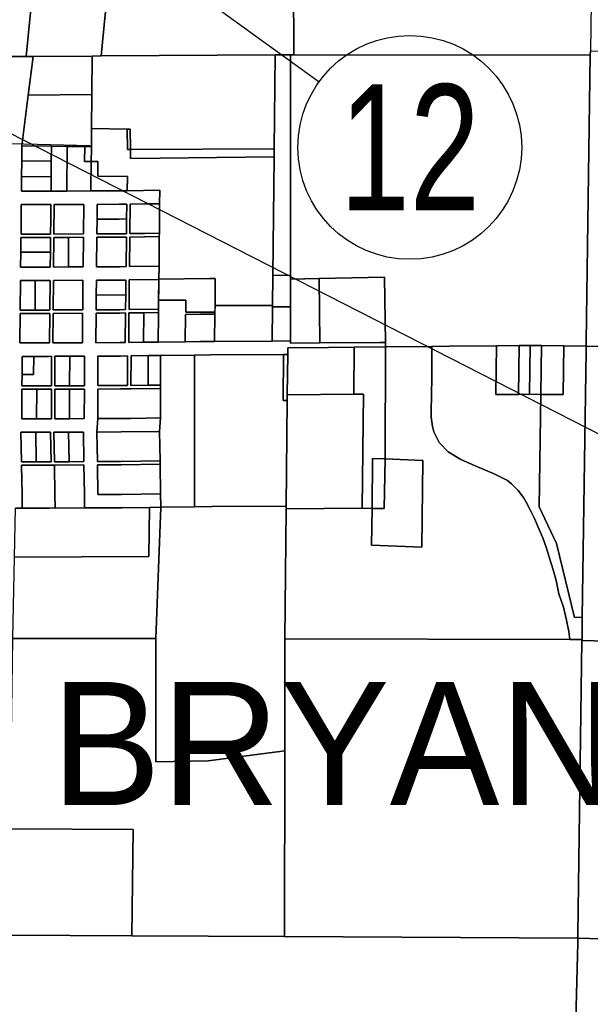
# Model space of a CAD drawing. Header units: feet. Extents: x 1267057 to 1687180, y 137439 to 673336.
# Tile 45 of 159: x 1284172 to 1286722, y 322782 to 327180. Entities that reach past the tile are written whole.
import ezdxf
from ezdxf.enums import TextEntityAlignment as Align

# ---------------------------------------------------------------- set-up
doc = ezdxf.new("R2010")
doc.units = ezdxf.units.FT
doc.header["$MEASUREMENT"] = 0
for name, color, linetype in [('61', 247, 'Continuous'), ('County_Land_Parcels_IDHS_', 247, 'Continuous'), ('SHEET', 4, 'Continuous')]:
    doc.layers.add(name, color=color, linetype=linetype)
doc.styles.get("Standard").update_dxf_attribs({"font": 'font31.shx'})

# ---------------------------------------------------------------- blocks, each defined once
blk = doc.blocks.new('370')
at = {"color": 0, "linetype": 'ByBlock'}
for p, q in [((0, 0.10009), (0, -0.10009)), ((0, 0), (0.06296, 0))]:
    blk.add_line(p, q, dxfattribs=at)

msp = doc.modelspace()

# ---------------------------------------------------------------- linework, layer by layer
at = {"layer": 'County_Land_Parcels_IDHS_'}
for points in [[(1286721.8, 327041.5), (1286721.5, 327021.5), (1285396.5, 327023.4), (1285390.9, 328343.4), (1286740.6, 328371.4), (1286739.9, 328321.4), (1286721.8, 327041.5)], [(1284279.8, 327802.8), (1284240.3, 327410.6), (1284200.6, 327016.5), (1284136.6, 327016.1), (1284126.4, 327016.1), (1284097.9, 327015.9), (1284112.2, 327155.6), (1284117.3, 327205.6), (1284095.7, 327205.6), (1284095.1, 327337.6), (1284095, 327352.6), (1284132.3, 327352.6), (1284175, 327769.4), (1284225.6, 328264.9), (1284231.2, 328319.3), (1284281.6, 328320.4), (1284332.1, 328321.4), (1284279.8, 327802.8)], [(1285396.5, 327023.4), (1285381.5, 327023.3), (1285313.3, 327022.9), (1284535.6, 327018.4), (1284575.6, 327417), (1284615.1, 327809.1), (1284654.4, 328328.1), (1285390.9, 328343.4), (1285396.5, 327023.4)], [(1284535.6, 327018.4), (1284496.5, 327018.2), (1284232.5, 327016.7), (1284200.6, 327016.5), (1284240.3, 327410.6), (1284575.6, 327417), (1284535.6, 327018.4)], [(1288038.4, 326217), (1287803.9, 326218), (1287742.1, 325701.2), (1287428.6, 325705.5), (1286982.4, 325719), (1286703.1, 325722.2), (1286703.4, 325742.2), (1286721.5, 327021.5), (1286721.8, 327041.5), (1288062, 327009.9), (1288038.4, 326217)], [(1284494.9, 326846.4), (1284210.8, 326843.1), (1284232.5, 327016.7), (1284496.5, 327018.2), (1284494.9, 326846.4)], [(1285309, 326603.2), (1284667.3, 326600.5), (1284666.1, 326691.7), (1284652.8, 326691.8), (1284493.5, 326693.9), (1284494.9, 326846.4), (1284496.5, 327018.2), (1284535.6, 327018.4), (1285313.3, 327022.9), (1285309, 326603.2)], [(1285382, 326037.6), (1285303.1, 326038.9), (1285308.6, 326567.5), (1285309, 326603.2), (1285313.3, 327022.9), (1285381.5, 327023.3), (1285382, 326037.6)], [(1286703.1, 325722.2), (1286603.2, 325723.3), (1286503.2, 325724.5), (1286459.7, 325725), (1286453.2, 325724.9), (1286403.2, 325724.5), (1286303.2, 325723.7), (1286091.2, 325722.1), (1286014.2, 325721.2), (1285806, 325718.8), (1285805.9, 325738.8), (1285801.6, 326030.8), (1285510, 326024.2), (1285382, 326021.3), (1285382, 326037.6), (1285381.5, 327023.3), (1285396.5, 327023.4), (1286721.5, 327021.5), (1286703.4, 325742.2), (1286703.1, 325722.2)], [(1284493.5, 326693.9), (1284492.8, 326613), (1284462.8, 326613.3), (1284384.3, 326614.2), (1284314.3, 326614.9), (1284182.3, 326616.3), (1284210.8, 326843.1), (1284494.9, 326846.4), (1284493.5, 326693.9)], [(1284652.8, 326691.8), (1284653.9, 326600.3), (1284667.3, 326600.5), (1284667.8, 326559.7), (1284799.7, 326561.3), (1285051.8, 326564.4), (1285308.6, 326567.5), (1285303.1, 326038.9), (1285301.7, 325904.4), (1285044.9, 325903.1), (1285046.2, 326024.4), (1285022.2, 326024.3), (1284794.1, 326021.3), (1284794.7, 326079.3), (1284796.1, 326211.3), (1284796.3, 326226.4), (1284797.6, 326358.4), (1284798.3, 326418.4), (1284652.7, 326416.5), (1284653.4, 326480.1), (1284521.4, 326481.6), (1284522.1, 326547.6), (1284492.1, 326547.4), (1284492.7, 326603), (1284492.8, 326613), (1284493.5, 326693.9), (1284652.8, 326691.8)], [(1284652.8, 326691.8), (1284653.9, 326600.3), (1284667.3, 326600.5), (1284667.8, 326559.7), (1284799.7, 326561.3), (1285051.8, 326564.4), (1285308.6, 326567.5), (1285303.1, 326038.9), (1285301.7, 325904.4), (1285044.9, 325903.1), (1285046.2, 326024.4), (1285022.2, 326024.3), (1284794.1, 326021.3), (1284794.7, 326079.3), (1284796.1, 326211.3), (1284796.3, 326226.4), (1284797.6, 326358.4), (1284798.3, 326418.4), (1284652.7, 326416.5), (1284653.4, 326480.1), (1284521.4, 326481.6), (1284522.1, 326547.6), (1284492.1, 326547.4), (1284492.7, 326603), (1284492.8, 326613), (1284493.5, 326693.9), (1284652.8, 326691.8)], [(1284652.8, 326691.8), (1284653.9, 326600.3), (1284667.3, 326600.5), (1284667.8, 326559.7), (1284799.7, 326561.3), (1285051.8, 326564.4), (1285308.6, 326567.5), (1285303.1, 326038.9), (1285301.7, 325904.4), (1285044.9, 325903.1), (1285046.2, 326024.4), (1285022.2, 326024.3), (1284794.1, 326021.3), (1284794.7, 326079.3), (1284796.1, 326211.3), (1284796.3, 326226.4), (1284797.6, 326358.4), (1284798.3, 326418.4), (1284652.7, 326416.5), (1284653.4, 326480.1), (1284521.4, 326481.6), (1284522.1, 326547.6), (1284492.1, 326547.4), (1284492.7, 326603), (1284492.8, 326613), (1284493.5, 326693.9), (1284652.8, 326691.8)], [(1284652.8, 326691.8), (1284653.9, 326600.3), (1284667.3, 326600.5), (1284667.8, 326559.7), (1284799.7, 326561.3), (1285051.8, 326564.4), (1285308.6, 326567.5), (1285303.1, 326038.9), (1285301.7, 325904.4), (1285044.9, 325903.1), (1285044.6, 325874.5), (1284914.5, 325873.6), (1284914.4, 325928.1), (1284793.2, 325927.3), (1284794.1, 326019.3), (1284794.1, 326021.3), (1284794.7, 326079.3), (1284796.1, 326211.3), (1284796.3, 326226.4), (1284797.6, 326358.4), (1284798.3, 326418.4), (1284652.7, 326416.5), (1284653.4, 326480.1), (1284521.4, 326481.6), (1284522.1, 326547.6), (1284492.1, 326547.4), (1284492.7, 326603), (1284492.8, 326613), (1284493.5, 326693.9), (1284652.8, 326691.8)], [(1284667.3, 326600.5), (1284653.9, 326600.3), (1284652.8, 326691.8), (1284666.1, 326691.7), (1284667.3, 326600.5)], [(1284313.6, 326548.9), (1284181.6, 326550.3), (1284182.3, 326616.3), (1284314.3, 326614.9), (1284313.6, 326548.9)], [(1284382.2, 326414.9), (1284312.2, 326414.6), (1284312.9, 326478.9), (1284313.6, 326548.9), (1284314.3, 326614.9), (1284384.3, 326614.2), (1284382.2, 326414.9)], [(1284492.1, 326547.4), (1284490.7, 326415.4), (1284382.2, 326414.9), (1284384.3, 326614.2), (1284462.8, 326613.3), (1284462.1, 326547.3), (1284492.1, 326547.4)], [(1284492.1, 326547.4), (1284462.1, 326547.3), (1284462.8, 326613.3), (1284492.8, 326613), (1284492.7, 326603), (1284492.1, 326547.4)], [(1285308.6, 326567.5), (1285051.8, 326564.4), (1284799.7, 326561.3), (1284667.8, 326559.7), (1284667.3, 326600.5), (1285309, 326603.2), (1285308.6, 326567.5)], [(1284312.9, 326478.9), (1284180.9, 326480.3), (1284181.6, 326550.3), (1284313.6, 326548.9), (1284312.9, 326478.9)], [(1284652.7, 326416.5), (1284615.5, 326416), (1284490.7, 326415.4), (1284492.1, 326547.4), (1284522.1, 326547.6), (1284521.4, 326481.6), (1284653.4, 326480.1), (1284652.7, 326416.5)], [(1284312.2, 326414.6), (1284300.3, 326414.5), (1284180.2, 326414.3), (1284180.9, 326480.3), (1284312.9, 326478.9), (1284312.2, 326414.6)], [(1284300.9, 326222.5), (1284178.2, 326222.3), (1284178.9, 326288.3), (1284179.6, 326354.3), (1284300.5, 326354.5), (1284311.6, 326354.6), (1284310.9, 326288.6), (1284310.2, 326222.6), (1284300.9, 326222.5)], [(1284300.9, 326222.5), (1284310.2, 326222.6), (1284310.9, 326288.6), (1284311.6, 326354.6), (1284300.5, 326354.5), (1284179.6, 326354.3), (1284178.9, 326288.3), (1284178.2, 326222.3), (1284300.9, 326222.5)], [(1284457.2, 326223.3), (1284325, 326222.6), (1284326.6, 326354.7), (1284458.6, 326355.3), (1284457.2, 326223.3)], [(1284326.6, 326354.7), (1284325, 326222.6), (1284457.2, 326223.3), (1284458.6, 326355.3), (1284326.6, 326354.7)], [(1284517.8, 326289.6), (1284517.1, 326223.6), (1284617.2, 326224), (1284649.2, 326224.4), (1284649.9, 326290.5), (1284650.6, 326356.5), (1284616, 326356), (1284518.6, 326355.6), (1284517.8, 326289.6)], [(1284649.9, 326290.5), (1284616.9, 326290), (1284517.8, 326289.6), (1284518.6, 326355.6), (1284616, 326356), (1284650.6, 326356.5), (1284649.9, 326290.5)], [(1284796.3, 326226.4), (1284730.3, 326225.5), (1284664.2, 326224.6), (1284665.6, 326356.7), (1284731.6, 326357.5), (1284797.6, 326358.4), (1284796.3, 326226.4)], [(1284517.8, 326289.6), (1284616.9, 326290), (1284649.9, 326290.5), (1284649.2, 326224.4), (1284617.2, 326224), (1284517.1, 326223.6), (1284517.8, 326289.6)], [(1284308.7, 326075.6), (1284309.4, 326141.6), (1284310, 326207.6), (1284301, 326207.5), (1284178, 326207.3), (1284177.3, 326141.3), (1284176.5, 326075.3), (1284301.4, 326075.5), (1284308.7, 326075.6)], [(1284309.4, 326141.6), (1284177.3, 326141.3), (1284178, 326207.3), (1284301, 326207.5), (1284310, 326207.6), (1284309.4, 326141.6)], [(1284325.1, 326207.6), (1284323.5, 326075.6), (1284389.7, 326075.9), (1284455.7, 326076.3), (1284457.1, 326208.3), (1284391, 326208), (1284325.1, 326207.6)], [(1284389.7, 326075.9), (1284323.5, 326075.6), (1284325.1, 326207.6), (1284391, 326208), (1284389.7, 326075.9)], [(1284389.7, 326075.9), (1284391, 326208), (1284457.1, 326208.3), (1284455.7, 326076.3), (1284389.7, 326075.9)], [(1284618.5, 326077), (1284515.5, 326076.5), (1284517.1, 326208.6), (1284617.3, 326209), (1284649.1, 326209.4), (1284647.7, 326077.4), (1284618.5, 326077)], [(1284517.1, 326208.6), (1284515.5, 326076.5), (1284618.5, 326077), (1284647.7, 326077.4), (1284649.1, 326209.4), (1284617.3, 326209), (1284517.1, 326208.6)], [(1284794.7, 326079.3), (1284662.7, 326077.6), (1284664.1, 326209.6), (1284796.1, 326211.3), (1284794.7, 326079.3)], [(1284177.3, 326141.3), (1284309.4, 326141.6), (1284308.7, 326075.6), (1284301.4, 326075.5), (1284176.5, 326075.3), (1284177.3, 326141.3)], [(1285044.6, 325874.5), (1284914.5, 325873.6), (1284914.4, 325928.1), (1284793.2, 325927.3), (1284794.1, 326019.3), (1284794.1, 326021.3), (1285022.2, 326024.3), (1285046.2, 326024.4), (1285044.9, 325903.1), (1285044.6, 325874.5)], [(1285044.6, 325874.5), (1284914.5, 325873.6), (1284914.4, 325928.1), (1284793.2, 325927.3), (1284794.1, 326019.3), (1284794.1, 326021.3), (1285022.2, 326024.3), (1285046.2, 326024.4), (1285044.9, 325903.1), (1285044.6, 325874.5)], [(1285044.6, 325874.5), (1284914.5, 325873.6), (1284914.4, 325928.1), (1284793.2, 325927.3), (1284794.1, 326019.3), (1284794.1, 326021.3), (1285022.2, 326024.3), (1285046.2, 326024.4), (1285044.9, 325903.1), (1285044.6, 325874.5)], [(1285382, 326021.3), (1285382.1, 325897.6), (1285301.6, 325897.2), (1285301.7, 325904.4), (1285303.1, 326038.9), (1285382, 326037.6), (1285382, 326021.3)], [(1285513.9, 325736.3), (1285382.2, 325735.1), (1285382.2, 325745.1), (1285382.1, 325897.6), (1285382, 326021.3), (1285510, 326024.2), (1285513.9, 325736.3)], [(1285805.9, 325738.8), (1285781.9, 325738.6), (1285513.9, 325736.3), (1285510, 326024.2), (1285801.6, 326030.8), (1285805.9, 325738.8)], [(1284175.9, 326015.3), (1284174.7, 325883.3), (1284240.7, 325883.4), (1284302.1, 325883.5), (1284306.7, 325883.6), (1284308, 326015.6), (1284301.7, 326015.5), (1284242, 326015.4), (1284175.9, 326015.3)], [(1284240.7, 325883.4), (1284174.7, 325883.3), (1284175.9, 326015.3), (1284242, 326015.4), (1284240.7, 325883.4)], [(1284240.7, 325883.4), (1284242, 326015.4), (1284301.7, 326015.5), (1284308, 326015.6), (1284306.7, 325883.6), (1284302.1, 325883.5), (1284240.7, 325883.4)], [(1284453.7, 325884.2), (1284321.7, 325883.6), (1284322.9, 326015.6), (1284455.1, 326016.3), (1284453.7, 325884.2)], [(1284322.9, 326015.6), (1284321.7, 325883.6), (1284453.7, 325884.2), (1284455.1, 326016.3), (1284322.9, 326015.6)], [(1284619, 326017), (1284514.9, 326016.5), (1284514.3, 325950.5), (1284513.7, 325884.5), (1284620.2, 325885), (1284645.7, 325885.4), (1284646.4, 325951.2), (1284647.1, 326017.4), (1284619, 326017)], [(1284646.4, 325951.2), (1284514.3, 325950.5), (1284514.9, 326016.5), (1284619, 326017), (1284647.1, 326017.4), (1284646.4, 325951.2)], [(1284792.7, 325887.3), (1284660.7, 325885.6), (1284662.1, 326017.6), (1284794.1, 326019.3), (1284792.7, 325887.3)], [(1284514.3, 325950.5), (1284646.4, 325951.2), (1284645.7, 325885.4), (1284620.2, 325885), (1284513.7, 325884.5), (1284514.3, 325950.5)], [(1285044.6, 325874.5), (1285044.5, 325865.5), (1284978.5, 325864.7), (1284912.5, 325863.8), (1284911.2, 325741.8), (1284791.2, 325740.2), (1284792.5, 325862.3), (1284792.6, 325872.3), (1284792.7, 325887.3), (1284793.2, 325927.3), (1284914.4, 325928.1), (1284914.5, 325873.6), (1285044.6, 325874.5)], [(1285301.6, 325897.2), (1285300, 325744.7), (1285043.3, 325743.4), (1285044.5, 325865.5), (1285044.9, 325903.1), (1285301.7, 325904.4), (1285301.6, 325897.2)], [(1285382.2, 325745.1), (1285300, 325744.7), (1285301.6, 325897.2), (1285382.1, 325897.6), (1285382.2, 325745.1)], [(1284302.6, 325736.5), (1284173.1, 325736.3), (1284174.4, 325868.3), (1284302.2, 325868.5), (1284306.5, 325868.6), (1284305.1, 325736.5), (1284302.6, 325736.5)], [(1284305.1, 325736.5), (1284306.5, 325868.6), (1284302.2, 325868.5), (1284174.4, 325868.3), (1284173.1, 325736.3), (1284302.6, 325736.5), (1284305.1, 325736.5)], [(1284452.2, 325737.2), (1284320.1, 325736.6), (1284321.5, 325868.6), (1284453.5, 325869.2), (1284452.2, 325737.2)], [(1284452.2, 325737.2), (1284453.5, 325869.2), (1284321.5, 325868.6), (1284320.1, 325736.6), (1284452.2, 325737.2)], [(1284621.5, 325738), (1284512.2, 325737.5), (1284513.5, 325869.5), (1284620.3, 325870), (1284645.6, 325870.4), (1284644.2, 325738.3), (1284621.5, 325738)], [(1284620.3, 325870), (1284513.5, 325869.5), (1284512.2, 325737.5), (1284621.5, 325738), (1284644.2, 325738.3), (1284645.6, 325870.4), (1284620.3, 325870)], [(1284725.2, 325739.4), (1284659.2, 325738.5), (1284660.6, 325870.6), (1284726.6, 325871.4), (1284725.2, 325739.4)], [(1284791.2, 325740.2), (1284725.2, 325739.4), (1284726.6, 325871.4), (1284792.6, 325872.3), (1284792.5, 325862.3), (1284791.2, 325740.2)], [(1285043.3, 325743.4), (1285024.8, 325743.3), (1284977.2, 325742.7), (1284911.2, 325741.8), (1284912.5, 325863.8), (1284978.5, 325864.7), (1285044.5, 325865.5), (1285043.3, 325743.4)], [(1285702.7, 324999), (1285703.4, 324998.3), (1285746.4, 324997), (1285744.7, 324833.7), (1285969.5, 324824.3), (1285973.7, 325211.3), (1285804.6, 325218.3), (1285805.9, 325718.8), (1285805.9, 325718.8), (1285805.9, 325718.8), (1285806, 325718.8), (1286014.2, 325721.2), (1286013.2, 325601), (1286011.5, 325487.2), (1286011.4, 325448.3), (1286011, 325405.4), (1286015.9, 325363.7), (1286022.7, 325338.8), (1286047, 325292.4), (1286087, 325250.6), (1286142.9, 325216), (1286218.4, 325182.3), (1286291.4, 325152.2), (1286351.3, 325121.3), (1286370.3, 325106.3), (1286399, 325076.7), (1286422.5, 325045.9), (1286434.7, 325024.6), (1286453, 324991.5), (1286472.4, 324952.6), (1286492.6, 324902.5), (1286509.4, 324865.5), (1286525.8, 324819.4), (1286539.7, 324774.7), (1286556.1, 324722.8), (1286568.6, 324675.6), (1286580.5, 324615.4), (1286601.7, 324556.2), (1286615.1, 324498.5), (1286626.1, 324447.4), (1286630, 324411.7), (1285356.6, 324414.2), (1285362.7, 324995.1), (1285702.2, 324997.7), (1285702.7, 324997.7), (1285702.7, 324999)], [(1285664.6, 325507.3), (1285368, 325505.1), (1285369.9, 325685), (1285370.2, 325715), (1285551.8, 325716), (1285666.8, 325717.3), (1285664.6, 325507.3)], [(1285804.6, 325218.3), (1285801.7, 325218.5), (1285799.1, 325218.6), (1285748.8, 325220.7), (1285746.4, 324998.5), (1285746.4, 324997), (1285703.4, 324998.3), (1285702.7, 324999), (1285702.7, 324999.4), (1285708, 325507.7), (1285664.6, 325507.3), (1285666.8, 325717.3), (1285755.2, 325718.3), (1285805.9, 325718.8), (1285804.6, 325218.3)], [(1286400.1, 325506.8), (1286450.1, 325507.2), (1286499.9, 325506.7), (1286493.3, 325003.6), (1286571.1, 324840), (1286650.4, 324510.6), (1286686, 324510.7), (1286684.6, 324411.6), (1286630, 324411.7), (1286626.1, 324447.4), (1286615.1, 324498.5), (1286601.7, 324556.2), (1286580.5, 324615.4), (1286568.6, 324675.6), (1286556.1, 324722.8), (1286539.7, 324774.7), (1286525.8, 324819.4), (1286509.4, 324865.5), (1286492.6, 324902.5), (1286472.4, 324952.6), (1286453, 324991.5), (1286434.7, 325024.6), (1286422.5, 325045.9), (1286399, 325076.7), (1286370.3, 325106.3), (1286351.3, 325121.3), (1286291.4, 325152.2), (1286218.4, 325182.3), (1286142.9, 325216), (1286087, 325250.6), (1286047, 325292.4), (1286022.7, 325338.8), (1286015.9, 325363.7), (1286011, 325405.4), (1286011.4, 325448.3), (1286011.5, 325487.2), (1286013.2, 325601), (1286014.2, 325721.2), (1286091.2, 325722.1), (1286303.2, 325723.7), (1286300.1, 325506), (1286400.1, 325506.8)], [(1286400.1, 325506.8), (1286300.1, 325506), (1286303.2, 325723.7), (1286403.2, 325724.5), (1286400.1, 325506.8)], [(1286450.1, 325507.2), (1286400.1, 325506.8), (1286403.2, 325724.5), (1286453.2, 325724.9), (1286450.1, 325507.2)], [(1286500.1, 325506.7), (1286499.9, 325506.7), (1286450.1, 325507.2), (1286453.2, 325724.9), (1286459.7, 325725), (1286503.2, 325724.5), (1286500.1, 325506.7)], [(1286686, 324510.7), (1286650.4, 324510.6), (1286571.1, 324840), (1286493.3, 325003.6), (1286499.9, 325506.7), (1286500.1, 325506.7), (1286600.1, 325505.6), (1286603.2, 325723.3), (1286703.1, 325722.2), (1286702.9, 325702.2), (1286700.1, 325504.4), (1286686, 324510.7)], [(1286600.1, 325505.6), (1286500.1, 325506.7), (1286503.2, 325724.5), (1286603.2, 325723.3), (1286600.1, 325505.6)], [(1287994, 324370.9), (1286684.5, 324406.6), (1286684.6, 324411.6), (1286686, 324510.7), (1286700.1, 325504.4), (1286702.9, 325702.2), (1286703.1, 325722.2), (1286982.4, 325719), (1287428.6, 325705.5), (1287742.1, 325701.2), (1287782.9, 325700.6), (1287975.3, 325697.9), (1288022.9, 325696.7), (1287994, 324370.9)], [(1284182.7, 325595.3), (1284234.7, 325595.4), (1284235, 325676.4), (1284302.8, 325676.5), (1284315, 325676.6), (1284314.5, 325544.6), (1284303.3, 325544.5), (1284182.5, 325544.3), (1284182.7, 325595.3)], [(1284182.7, 325595.3), (1284182.5, 325544.3), (1284303.3, 325544.5), (1284314.5, 325544.6), (1284315, 325676.6), (1284302.8, 325676.5), (1284235, 325676.4), (1284183, 325676.3), (1284182.7, 325595.3)], [(1284182.7, 325595.3), (1284183, 325676.3), (1284235, 325676.4), (1284234.7, 325595.4), (1284182.7, 325595.3)], [(1284330, 325676.7), (1284329.5, 325544.7), (1284395.5, 325545), (1284461.5, 325545.3), (1284462, 325677.3), (1284396, 325677), (1284330, 325676.7)], [(1284395.5, 325545), (1284329.5, 325544.7), (1284330, 325676.7), (1284396, 325677), (1284395.5, 325545)], [(1284395.5, 325545), (1284396, 325677), (1284462, 325677.3), (1284461.5, 325545.3), (1284395.5, 325545)], [(1284623.2, 325546), (1284521.5, 325545.6), (1284522, 325677.6), (1284622, 325678), (1284654, 325678.5), (1284653.5, 325546.4), (1284623.2, 325546)], [(1284622, 325678), (1284522, 325677.6), (1284521.5, 325545.6), (1284623.2, 325546), (1284653.5, 325546.4), (1284654, 325678.5), (1284622, 325678)], [(1284746.5, 325547.6), (1284669.5, 325546.6), (1284670, 325678.7), (1284747, 325679.7), (1284746.5, 325547.6)], [(1284801.5, 325548.4), (1284746.5, 325547.6), (1284747, 325679.7), (1284802, 325680.4), (1284801.5, 325548.4)], [(1284953.6, 325004.3), (1284802.6, 325002.3), (1284802.7, 325005), (1284801.7, 325062.3), (1284799.5, 325194.3), (1284799.3, 325209.3), (1284797, 325341.3), (1284800.9, 325401.3), (1284801.4, 325533.4), (1284801.5, 325548.4), (1284802, 325680.4), (1284953, 325682.3), (1284953.6, 325004.3)], [(1285367.7, 325479.2), (1285362.8, 325007), (1285031.5, 325005.3), (1284953.6, 325004.3), (1284953, 325682.3), (1285025.3, 325683.3), (1285350.9, 325684.9), (1285348.7, 325480), (1285367.7, 325479.2)], [(1285368, 325505.1), (1285367.7, 325479.2), (1285348.7, 325480), (1285350.9, 325684.9), (1285362.3, 325685), (1285369.9, 325685), (1285368, 325505.1)], [(1284313.9, 325397.6), (1284314.4, 325529.6), (1284303.3, 325529.5), (1284248.4, 325529.4), (1284182.4, 325529.3), (1284181.9, 325397.3), (1284247.9, 325397.4), (1284303.8, 325397.5), (1284313.9, 325397.6)], [(1284247.9, 325397.4), (1284181.9, 325397.3), (1284182.4, 325529.3), (1284248.4, 325529.4), (1284247.9, 325397.4)], [(1284247.9, 325397.4), (1284248.4, 325529.4), (1284303.3, 325529.5), (1284314.4, 325529.6), (1284313.9, 325397.6), (1284303.8, 325397.5), (1284247.9, 325397.4)], [(1284329.4, 325529.7), (1284328.9, 325397.7), (1284394.9, 325398), (1284460.9, 325398.3), (1284461.4, 325530.3), (1284395.4, 325530), (1284329.4, 325529.7)], [(1284394.9, 325398), (1284328.9, 325397.7), (1284329.4, 325529.7), (1284395.4, 325530), (1284394.9, 325398)], [(1284394.9, 325398), (1284395.4, 325530), (1284461.4, 325530.3), (1284460.9, 325398.3), (1284394.9, 325398)], [(1284800.9, 325401.3), (1284668.9, 325399.6), (1284652.9, 325399.4), (1284624.5, 325399), (1284520.9, 325398.6), (1284521.4, 325530.6), (1284623.3, 325531), (1284653.4, 325531.4), (1284669.4, 325531.6), (1284801.4, 325533.4), (1284800.9, 325401.3)], [(1285702.7, 324997.7), (1285362.7, 324995.1), (1285362.8, 325007), (1285367.7, 325479.2), (1285368, 325505.1), (1285664.6, 325507.3), (1285708, 325507.7), (1285702.7, 324997.7)], [(1284797, 325341.3), (1284625, 325339), (1284517, 325338.5), (1284517, 325339.3), (1284520.9, 325398.6), (1284624.5, 325399), (1284652.9, 325399.4), (1284668.9, 325399.6), (1284800.9, 325401.3), (1284797, 325341.3)], [(1284312.2, 325205.6), (1284310, 325337.6), (1284304, 325337.5), (1284244, 325337.4), (1284178, 325337.3), (1284180.2, 325205.3), (1284246.2, 325205.4), (1284304.5, 325205.5), (1284312.2, 325205.6)], [(1284246.2, 325205.4), (1284180.2, 325205.3), (1284178, 325337.3), (1284244, 325337.4), (1284246.2, 325205.4)], [(1284246.2, 325205.4), (1284244, 325337.4), (1284304, 325337.5), (1284310, 325337.6), (1284312.2, 325205.6), (1284304.5, 325205.5), (1284246.2, 325205.4)], [(1284391, 325337.9), (1284325, 325337.6), (1284327.2, 325205.6), (1284393.3, 325206), (1284459.3, 325206.3), (1284457, 325338.3), (1284391, 325337.9)], [(1284393.3, 325206), (1284327.2, 325205.6), (1284325, 325337.6), (1284391, 325337.9), (1284393.3, 325206)], [(1284393.3, 325206), (1284391, 325337.9), (1284457, 325338.3), (1284459.3, 325206.3), (1284393.3, 325206)], [(1284799.3, 325209.3), (1284626.2, 325207.1), (1284519.3, 325206.5), (1284517, 325338.5), (1284625, 325339), (1284797, 325341.3), (1284799.3, 325209.3)], [(1284183.7, 324998.3), (1284183.7, 324998.3), (1284182.7, 325058.3), (1284180.5, 325190.3), (1284312.5, 325190.6), (1284327.5, 325190.6), (1284329.7, 325058.7), (1284330.7, 324998.7), (1284329.7, 324998.7), (1284305.2, 324998.5), (1284183.7, 324998.3)], [(1284461.4, 324999.3), (1284330.7, 324998.7), (1284329.7, 325058.7), (1284327.5, 325190.6), (1284459.5, 325191.3), (1284461.7, 325059.3), (1284461.4, 324999.3)], [(1284801.7, 325062.3), (1284627.5, 325060.1), (1284521.7, 325059.6), (1284519.5, 325191.6), (1284626.3, 325192.1), (1284799.5, 325194.3), (1284801.7, 325062.3)], [(1285746.4, 324996.9), (1285800.9, 324996.5), (1285804.6, 325218.3), (1285804.7, 325218.3), (1285804.7, 325218.3), (1285973.7, 325211.3), (1285969.5, 324824.3), (1285744.7, 324833.7), (1285746.4, 324996.9)], [(1285804.7, 325218.3), (1285804.6, 325218.3), (1285800.9, 324996.5), (1285746.4, 324996.9), (1285746.4, 324997.3), (1285746.4, 324997.7), (1285746.4, 324997.7), (1285748.8, 325220.7), (1285801.3, 325218.5), (1285804.7, 325218.3)], [(1284781.1, 324415.4), (1284141.1, 324416.7), (1284149, 324780), (1284748.9, 324782.3), (1284752.7, 325001.7), (1284802.6, 325002.3), (1284781.1, 324415.4)], [(1284149, 324780), (1284153.7, 324998.2), (1284183.7, 324998.3), (1284305.2, 324998.5), (1284462.7, 324999.3), (1284522.8, 324999.6), (1284628, 325000.1), (1284752.7, 325001.7), (1284748.9, 324782.3), (1284149, 324780)], [(1285015.1, 323870.3), (1284780.8, 323865.4), (1284781.1, 324415.4), (1284802.6, 325002.3), (1284953.6, 325004.3), (1285031.5, 325005.3), (1285362.8, 325007), (1285362.7, 324995.1), (1285356.6, 324414.2), (1285356.3, 323914.2), (1285015.1, 323870.3)], [(1285356.3, 323914.2), (1285355.7, 323084.2), (1284672.9, 323088.2), (1284679.5, 323563.1), (1284129.3, 323566.3), (1284141.1, 324416.7), (1284781.1, 324415.4), (1284780.8, 323865.4), (1285015.1, 323870.3), (1285356.3, 323914.2)], [(1286684.5, 324406.6), (1286666, 323096.7), (1286665.7, 323076.7), (1285355.7, 323084.2), (1285356.3, 323914.2), (1285356.6, 324414.2), (1286630, 324411.7), (1286684.6, 324411.6), (1286684.5, 324406.6)], [(1289334.7, 323019.1), (1288450.6, 323038.2), (1288241.6, 323042.7), (1286772, 323074.4), (1286665.7, 323076.7), (1286666, 323096.7), (1286684.5, 324406.6), (1287994, 324370.9), (1289356.8, 324333.7), (1289350.7, 324028.8), (1289347.6, 323833.7), (1289343.6, 323533.6), (1289339.2, 323192.2), (1289334.7, 323019.1)], [(1284672.9, 323088.2), (1284122.7, 323091.3), (1284129.3, 323566.3), (1284679.5, 323563.1), (1284672.9, 323088.2)], [(1286632.3, 321737.1), (1286622.5, 321346.1), (1284522.5, 321350), (1284499.9, 320450.2), (1284489.9, 320450.4), (1283418.8, 320453.1), (1283421.3, 320474.7), (1283485.2, 321015.4), (1283543.4, 321528.8), (1283612.6, 322126.1), (1283675.6, 322709.1), (1283698.4, 322883.4), (1284020.9, 323091.9), (1284122.7, 323091.3), (1284672.9, 323088.2), (1285355.7, 323084.2), (1286665.7, 323076.7), (1286665.2, 323056.7), (1286632.3, 321737.1)], [(1289319.4, 322420.4), (1289304.5, 321757.1), (1289302.5, 321680.6), (1286632.3, 321737.1), (1286665.2, 323056.7), (1286665.7, 323076.7), (1286772, 323074.4), (1286795, 322838.1), (1286846.2, 322472.6), (1289319.4, 322420.4)]]:
    msp.add_lwpolyline(points, close=True, dxfattribs=at)
msp.add_lwpolyline([(1284136.6, 327016.1), (1284200.6, 327016.5), (1284232.5, 327016.7), (1284210.8, 326843.1), (1284182.3, 326616.3), (1284181.6, 326550.3), (1284180.9, 326480.3), (1284180.2, 326414.3), (1284300.3, 326414.5), (1284312.2, 326414.6), (1284382.2, 326414.9), (1284490.7, 326415.4), (1284615.5, 326416), (1284652.7, 326416.5), (1284798.3, 326418.4), (1284797.6, 326358.4), (1284731.6, 326357.5), (1284665.6, 326356.7), (1284664.2, 326224.6), (1284730.3, 326225.5), (1284796.3, 326226.4), (1284796.1, 326211.3), (1284664.1, 326209.6), (1284662.7, 326077.6), (1284794.7, 326079.3), (1284794.1, 326021.3), (1284794.1, 326019.3), (1284662.1, 326017.6), (1284660.7, 325885.6), (1284792.7, 325887.3), (1284792.6, 325872.3), (1284726.6, 325871.4), (1284660.6, 325870.6), (1284659.2, 325738.5), (1284725.2, 325739.4), (1284791.2, 325740.2), (1284911.2, 325741.8), (1284977.2, 325742.7), (1285024.8, 325743.3), (1285043.3, 325743.4), (1285300, 325744.7), (1285382.2, 325745.1), (1285382.2, 325735.1), (1285513.9, 325736.3), (1285781.9, 325738.6), (1285805.9, 325738.8), (1285806, 325718.8), (1285666.8, 325717.3), (1285551.8, 325716), (1285370.2, 325715), (1285369.9, 325685), (1285362.3, 325685), (1285350.9, 325684.9), (1285025.3, 325683.3), (1284953, 325682.3), (1284802, 325680.4), (1284747, 325679.7), (1284670, 325678.7), (1284669.5, 325546.6), (1284746.5, 325547.6), (1284801.5, 325548.4), (1284801.4, 325533.4), (1284669.4, 325531.6), (1284653.4, 325531.4), (1284623.3, 325531), (1284521.4, 325530.6), (1284520.9, 325398.6), (1284517, 325339.3), (1284517, 325338.5), (1284519.3, 325206.5), (1284626.2, 325207.1), (1284799.3, 325209.3), (1284799.5, 325194.3), (1284626.3, 325192.1), (1284519.5, 325191.6), (1284521.7, 325059.6), (1284627.5, 325060.1), (1284801.7, 325062.3), (1284802.7, 325005), (1284802.6, 325002.3), (1284752.7, 325001.7), (1284628, 325000.1), (1284522.8, 324999.6), (1284462.7, 324999.3), (1284461.4, 324999.3), (1284461.4, 324999.3), (1284461.7, 325059.3), (1284459.5, 325191.3), (1284327.5, 325190.6), (1284312.5, 325190.6), (1284180.5, 325190.3), (1284182.7, 325058.3), (1284183.7, 324998.3), (1284153.7, 324998.2)], dxfattribs=at)
at = {"layer": 'SHEET'}
for points in [[(1284016.7, 327982.6), (1285509.9, 326903)], [(1284055, 326711.4), (1286843.7, 325286.8)]]:
    msp.add_lwpolyline(points, dxfattribs=at)
msp.add_circle((1285915.1, 326610.1), 500, dxfattribs=at)

# ---------------------------------------------------------------- block references
at = {"layer": 'SHEET', "xscale": 4687.500000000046, "yscale": 4687.500000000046, "zscale": 4687.500000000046, "rotation": 88.50765225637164}
msp.add_blockref('370', (1284017.7, 326631), dxfattribs=at)

# ---------------------------------------------------------------- texts
at = {"layer": '61', "color": 5, "linetype": 'Continuous'}
msp.add_text('BRYANT', height=550, dxfattribs=at).set_placement((1284313.1, 323671.7))
at = {"layer": 'SHEET', "width": 0.75}
msp.add_text('12', height=562.5, dxfattribs=at).set_placement((1285915.1, 326610.1), align=Align.MIDDLE_CENTER)

doc.saveas('drawing.dxf')
